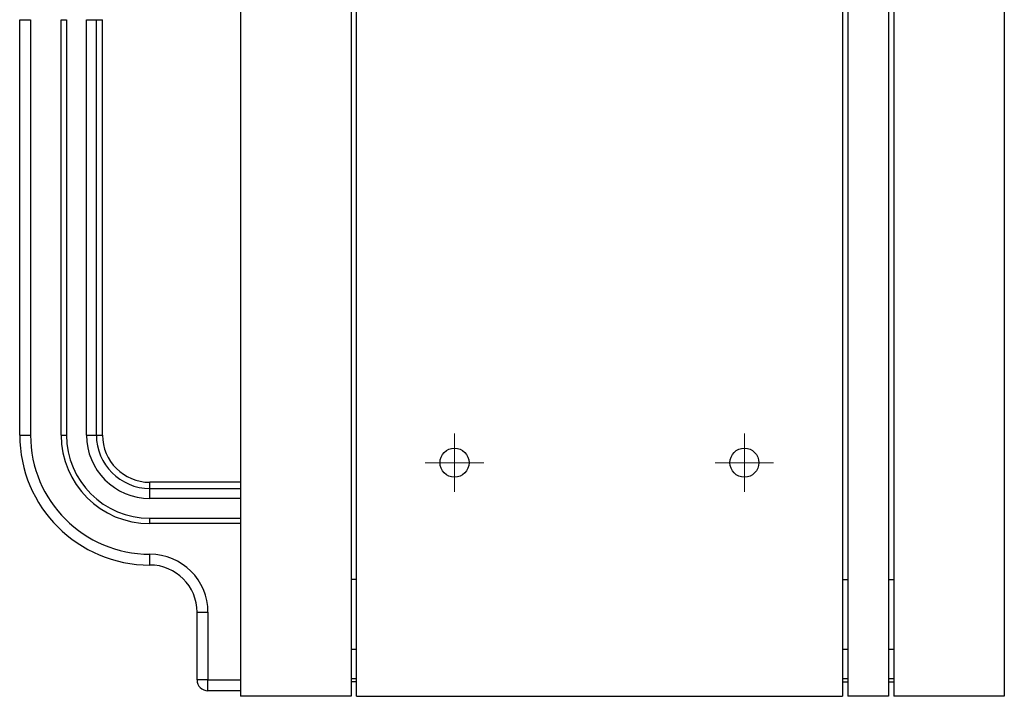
# Model space of a CAD drawing. Header units: inches. Extents: x 5 to 46.8, y 2.9 to 36.5.
# Tile 7 of 10: x 28 to 34.6, y 15.2 to 19.8. Entities that reach past the tile are written whole.
import ezdxf

# ---------------------------------------------------------------- set-up
doc = ezdxf.new("R2010")
doc.units = ezdxf.units.IN
doc.header["$MEASUREMENT"] = 0

# ---------------------------------------------------------------- blocks, each defined once
blk = doc.blocks.new('SW_CENTERMARKSYMBOL_43')
at = {"color": 0, "linetype": 'Continuous', "lineweight": 18}
for p, q in [((0, 0.1), (0, 0.1984)), ((0, 0), (0, 0.1)), ((-0.1, 0), (-0.1984, 0)), ((0, 0), (-0.1, 0)), ((0, 0), (0, -0.1)), ((0, 0), (0.1, 0)), ((0.1, 0), (0.1984, 0)), ((0, -0.1), (0, -0.1984))]:
    blk.add_line(p, q, dxfattribs=at)
blk = doc.blocks.new('SW_CENTERMARKSYMBOL_44')
at = {"color": 0, "linetype": 'Continuous', "lineweight": 18}
for p, q in [((0, 0.1), (0, 0.1984)), ((0, 0), (0, 0.1)), ((-0.1, 0), (-0.1984, 0)), ((0, 0), (-0.1, 0)), ((0, 0), (0, -0.1)), ((0, 0), (0.1, 0)), ((0.1, 0), (0.1984, 0)), ((0, -0.1), (0, -0.1984))]:
    blk.add_line(p, q, dxfattribs=at)

msp = doc.modelspace()

# ---------------------------------------------------------------- linework, layer by layer
at = {"color": 7, "linetype": 'Continuous', "lineweight": 25}
for p, q in [((29.4525, 23.119), (29.4525, 15.219)), ((30.2025, 23.119), (30.2025, 15.219)), ((30.2395, 15.219), (30.2395, 23.119)), ((33.5395, 23.119), (33.5395, 15.219)), ((33.5765, 23.119), (33.5765, 15.219)), ((33.8515, 23.119), (33.8515, 15.219)), ((33.8885, 23.119), (33.8885, 15.219)), ((34.6385, 23.119), (34.6385, 15.219)), ((27.9525, 19.8172), (28.0263, 19.8172)), ((27.9525, 16.9948), (27.9525, 19.8172)), ((28.0263, 19.8172), (28.0263, 16.9948)), ((28.2337, 19.8172), (28.2707, 19.8172)), ((28.2337, 16.9948), (28.2337, 19.8172)), ((28.2707, 19.8172), (28.2707, 16.9948)), ((28.4056, 16.9948), (28.4056, 19.8172)), ((28.4056, 19.8172), (28.4731, 19.8172)), ((28.4731, 16.9948), (28.4731, 19.8172)), ((28.515, 16.9948), (28.515, 19.8172)), ((27.9525, 16.9948), (28.0263, 16.9948)), ((28.2337, 16.9948), (28.2707, 16.9948)), ((28.4056, 16.9948), (28.4731, 16.9948)), ((29.4525, 16.6737), (28.8361, 16.6737)), ((28.8361, 16.5643), (28.8361, 16.6318)), ((28.8361, 16.6318), (29.4525, 16.6318)), ((29.4525, 16.5643), (28.8361, 16.5643)), ((28.8361, 16.4294), (29.4525, 16.4294)), ((28.8361, 16.3925), (28.8361, 16.4294)), ((29.4525, 16.3925), (28.8361, 16.3925)), ((28.8361, 16.1112), (28.8361, 16.185)), ((29.1572, 15.7901), (29.231, 15.7901)), ((29.1572, 15.3302), (29.1572, 15.7901)), ((29.231, 15.7901), (29.231, 15.3302)), ((30.2395, 15.5374), (30.2025, 15.5374)), ((33.5765, 15.5374), (33.5395, 15.5374)), ((33.8885, 15.5374), (33.8515, 15.5374)), ((29.231, 15.3302), (29.1572, 15.3302)), ((29.231, 15.3302), (29.4525, 15.3302)), ((29.231, 15.2564), (29.231, 15.3302)), ((30.2025, 15.3406), (30.2395, 15.3406)), ((30.2395, 15.317), (30.2025, 15.317)), ((33.5395, 15.3406), (33.5765, 15.3406)), ((33.5395, 15.317), (33.5765, 15.317)), ((33.8515, 15.3406), (33.8885, 15.3406)), ((33.8515, 15.317), (33.8885, 15.317)), ((29.4525, 15.2564), (29.231, 15.2564)), ((30.2025, 15.219), (29.4525, 15.219)), ((30.2395, 15.219), (33.5395, 15.219)), ((33.8515, 15.219), (33.5765, 15.219)), ((34.6385, 15.219), (33.8885, 15.219))]:
    msp.add_line(p, q, dxfattribs=at)
at = {"color": 8, "linetype": 'Continuous', "lineweight": 25}
for p, q in [((28.4731, 19.8172), (28.515, 19.8172)), ((28.4731, 16.9948), (28.515, 16.9948)), ((28.8361, 16.6318), (28.8361, 16.6737)), ((30.2395, 16.012), (30.2025, 16.012)), ((33.5395, 16.012), (33.5765, 16.012)), ((33.8515, 16.012), (33.8885, 16.012))]:
    msp.add_line(p, q, dxfattribs=at)
at = {"color": 7, "linetype": 'Continuous', "lineweight": 25}
for centre in [(30.9052, 16.8068), (32.8737, 16.8068)]:
    msp.add_circle(centre, 0.0984, dxfattribs=at)
for centre, radius, start, end in [((28.8361, 16.9948), 0.8836, 180, 270), ((28.8361, 16.9948), 0.8098, 180, 270), ((28.8361, 16.9948), 0.6024, 180, 270), ((28.8361, 16.9948), 0.5655, 180, 270), ((28.8361, 16.9948), 0.4305, 180, 270), ((28.8361, 16.9948), 0.363, 180, 270), ((28.8361, 16.9948), 0.3211, 180, 270), ((28.8361, 15.7901), 0.3949, 0, 90), ((28.8361, 15.7901), 0.3211, 0, 90), ((29.231, 15.3302), 0.0738, 180, 270)]:
    msp.add_arc(centre, radius, start, end, dxfattribs=at)

# ---------------------------------------------------------------- block references
at = {"color": 7, "linetype": 'Continuous', "lineweight": 18}
for name, p in [('SW_CENTERMARKSYMBOL_43', (30.9052, 16.8068)), ('SW_CENTERMARKSYMBOL_44', (32.8737, 16.8068))]:
    msp.add_blockref(name, p, dxfattribs=at)

doc.saveas('drawing.dxf')
